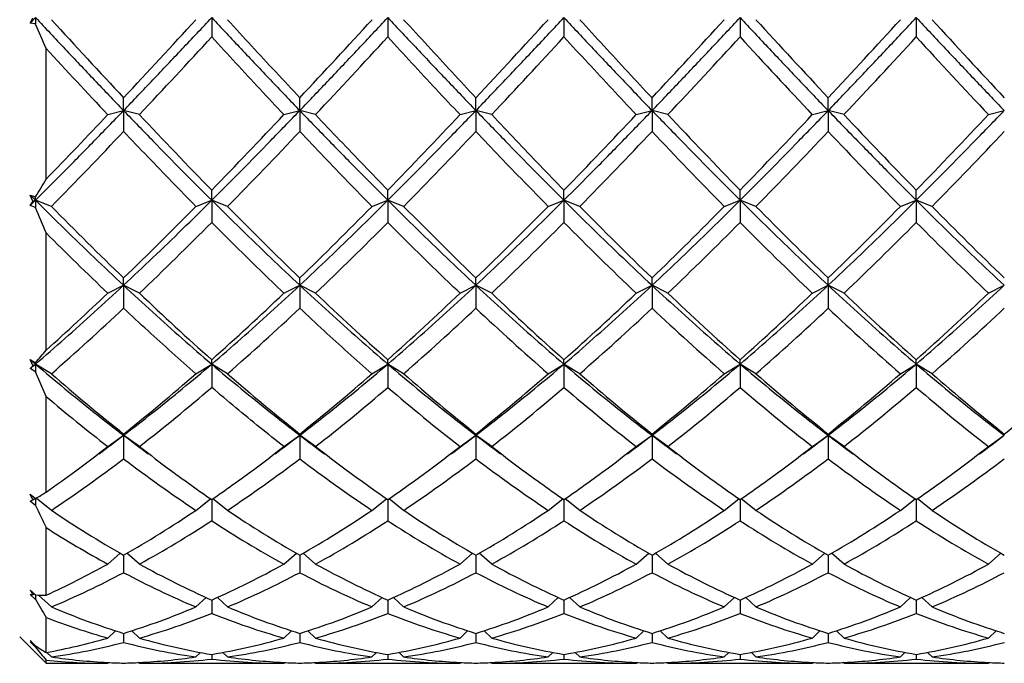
# Model space of a CAD drawing. Header units: millimetres. Extents: x 49 to 271, y 117 to 191.
# Tile 2 of 15: x 143 to 162, y 127 to 139. Entities that reach past the tile are written whole.
import ezdxf

# ---------------------------------------------------------------- set-up
doc = ezdxf.new("R2010")
doc.units = ezdxf.units.MM
doc.header["$LTSCALE"] = 16.335
doc.layers.get('0').update_dxf_attribs({"linetype": 'CONTINUOUS'})

msp = doc.modelspace()

# ---------------------------------------------------------------- linework, layer by layer
at = {"color": 7, "linetype": 'Continuous'}
for p, q in [((143.56, 138.958), (143.66, 139.065)), ((143.66, 139.065), (143.66, 138.945)), ((146.993, 139.065), (146.993, 138.699)), ((150.326, 139.065), (150.326, 138.699)), ((153.66, 139.065), (153.66, 138.699)), ((156.993, 139.065), (156.993, 138.699)), ((160.326, 139.065), (160.326, 138.699)), ((143.66, 138.945), (143.56, 138.958)), ((143.86, 136.008), (143.86, 138.482)), ((145.326, 137.307), (145.326, 137.549)), ((148.66, 137.307), (148.66, 137.549)), ((151.993, 137.307), (151.993, 137.549)), ((155.326, 137.307), (155.326, 137.549)), ((158.66, 137.307), (158.66, 137.549)), ((145.026, 137.23), (145.326, 137.307)), ((145.626, 137.23), (145.326, 137.307)), ((145.326, 137.307), (145.326, 136.912)), ((148.36, 137.23), (148.66, 137.307)), ((148.96, 137.23), (148.66, 137.307)), ((148.66, 137.307), (148.66, 136.912)), ((151.693, 137.23), (151.993, 137.307)), ((152.293, 137.23), (151.993, 137.307)), ((151.993, 137.307), (151.993, 136.912)), ((155.026, 137.23), (155.326, 137.307)), ((155.626, 137.23), (155.326, 137.307)), ((155.326, 137.307), (155.326, 136.912)), ((158.36, 137.23), (158.66, 137.307)), ((158.96, 137.23), (158.66, 137.307)), ((158.66, 137.307), (158.66, 136.912)), ((161.693, 137.23), (161.993, 137.307)), ((143.56, 135.71), (143.66, 135.673)), ((143.56, 135.71), (143.66, 135.611)), ((143.61, 135.591), (143.56, 135.71)), ((143.66, 135.611), (143.66, 135.673)), ((146.993, 135.611), (146.993, 135.802)), ((150.326, 135.611), (150.326, 135.802)), ((153.66, 135.611), (153.66, 135.802)), ((156.993, 135.611), (156.993, 135.802)), ((160.326, 135.611), (160.326, 135.802)), ((143.56, 135.511), (143.66, 135.611)), ((143.66, 135.472), (143.56, 135.511)), ((143.61, 135.591), (143.66, 135.611)), ((143.96, 135.496), (143.66, 135.611)), ((143.66, 135.611), (143.66, 135.472)), ((146.693, 135.496), (146.993, 135.611)), ((147.293, 135.496), (146.993, 135.611)), ((146.993, 135.611), (146.993, 135.192)), ((150.026, 135.496), (150.326, 135.611)), ((150.626, 135.496), (150.326, 135.611)), ((150.326, 135.611), (150.326, 135.192)), ((153.36, 135.496), (153.66, 135.611)), ((153.96, 135.496), (153.66, 135.611)), ((153.66, 135.611), (153.66, 135.192)), ((156.693, 135.496), (156.993, 135.611)), ((157.293, 135.496), (156.993, 135.611)), ((156.993, 135.611), (156.993, 135.192)), ((160.026, 135.496), (160.326, 135.611)), ((160.626, 135.496), (160.326, 135.611)), ((160.326, 135.611), (160.326, 135.192)), ((143.86, 132.773), (143.86, 134.992)), ((145.026, 133.853), (145.326, 134.003)), ((145.326, 134.003), (145.326, 134.141)), ((145.626, 133.853), (145.326, 134.003)), ((145.326, 134.003), (145.326, 133.57)), ((148.36, 133.853), (148.66, 134.003)), ((148.66, 134.003), (148.66, 134.141)), ((148.96, 133.853), (148.66, 134.003)), ((148.66, 134.003), (148.66, 133.57)), ((151.693, 133.853), (151.993, 134.003)), ((151.993, 134.003), (151.993, 134.141)), ((152.293, 133.853), (151.993, 134.003)), ((151.993, 134.003), (151.993, 133.57)), ((155.026, 133.853), (155.326, 134.003)), ((155.326, 134.003), (155.326, 134.141)), ((155.626, 133.853), (155.326, 134.003)), ((155.326, 134.003), (155.326, 133.57)), ((158.36, 133.853), (158.66, 134.003)), ((158.66, 134.003), (158.66, 134.141)), ((158.96, 133.853), (158.66, 134.003)), ((158.66, 134.003), (158.66, 133.57)), ((161.693, 133.853), (161.993, 134.003)), ((143.56, 132.599), (143.66, 132.539)), ((143.61, 132.483), (143.56, 132.599)), ((143.61, 132.483), (143.66, 132.513)), ((143.66, 132.513), (143.66, 132.539)), ((143.96, 132.331), (143.66, 132.513)), ((143.66, 132.513), (143.66, 132.367)), ((146.693, 132.331), (146.993, 132.513)), ((146.993, 132.513), (146.993, 132.595)), ((147.293, 132.331), (146.993, 132.513)), ((146.993, 132.513), (146.993, 132.071)), ((150.026, 132.331), (150.326, 132.513)), ((150.326, 132.513), (150.326, 132.595)), ((150.626, 132.331), (150.326, 132.513)), ((150.326, 132.513), (150.326, 132.071)), ((153.36, 132.331), (153.66, 132.513)), ((153.66, 132.513), (153.66, 132.595)), ((153.96, 132.331), (153.66, 132.513)), ((153.66, 132.513), (153.66, 132.071)), ((156.693, 132.331), (156.993, 132.513)), ((156.993, 132.513), (156.993, 132.595)), ((157.293, 132.331), (156.993, 132.513)), ((156.993, 132.513), (156.993, 132.071)), ((160.026, 132.331), (160.326, 132.513)), ((160.326, 132.513), (160.326, 132.595)), ((160.626, 132.331), (160.326, 132.513)), ((160.326, 132.513), (160.326, 132.071)), ((143.66, 132.367), (143.56, 132.428)), ((143.86, 131.901), (143.66, 132.367)), ((143.86, 130.089), (143.86, 131.901)), ((145.326, 131.166), (145.326, 131.19)), ((148.66, 131.166), (148.66, 131.19)), ((151.993, 131.166), (151.993, 131.19)), ((155.326, 131.166), (155.326, 131.19)), ((158.66, 131.166), (158.66, 131.19)), ((145.026, 130.954), (145.326, 131.166)), ((145.626, 130.954), (145.326, 131.166)), ((145.326, 131.166), (145.326, 130.723)), ((148.36, 130.954), (148.66, 131.166)), ((148.96, 130.954), (148.66, 131.166)), ((148.66, 131.166), (148.66, 130.723)), ((151.693, 130.954), (151.993, 131.166)), ((152.293, 130.954), (151.993, 131.166)), ((151.993, 131.166), (151.993, 130.723)), ((155.026, 130.954), (155.326, 131.166)), ((155.626, 130.954), (155.326, 131.166)), ((155.326, 131.166), (155.326, 130.723)), ((158.36, 130.954), (158.66, 131.166)), ((158.96, 130.954), (158.66, 131.166)), ((158.66, 131.166), (158.66, 130.723)), ((161.693, 130.954), (161.993, 131.166)), ((143.56, 130.05), (143.66, 129.971)), ((143.61, 129.945), (143.56, 130.05)), ((143.66, 129.839), (143.56, 129.919)), ((143.61, 129.945), (143.651, 129.978)), ((143.66, 129.971), (143.665, 129.974)), ((143.66, 129.971), (143.66, 129.839)), ((143.96, 129.746), (143.669, 129.977)), ((146.693, 129.746), (146.97, 129.966)), ((146.993, 129.95), (146.993, 129.549)), ((147.293, 129.746), (147.016, 129.966)), ((150.026, 129.746), (150.303, 129.966)), ((150.326, 129.95), (150.326, 129.549)), ((150.626, 129.746), (150.349, 129.966)), ((153.36, 129.746), (153.637, 129.966)), ((153.66, 129.95), (153.66, 129.549)), ((153.96, 129.746), (153.683, 129.966)), ((156.693, 129.746), (156.97, 129.966)), ((156.993, 129.95), (156.993, 129.549)), ((157.293, 129.746), (157.016, 129.966)), ((160.026, 129.746), (160.303, 129.966)), ((160.326, 129.95), (160.326, 129.549)), ((160.626, 129.746), (160.349, 129.966)), ((143.86, 128.139), (143.86, 129.42)), ((145.026, 128.729), (145.263, 128.934)), ((145.326, 128.897), (145.326, 128.567)), ((145.626, 128.729), (145.389, 128.934)), ((148.36, 128.729), (148.597, 128.934)), ((148.66, 128.897), (148.66, 128.567)), ((148.96, 128.729), (148.723, 128.934)), ((151.693, 128.729), (151.93, 128.934)), ((151.993, 128.897), (151.993, 128.567)), ((152.293, 128.729), (152.056, 128.934)), ((155.026, 128.729), (155.263, 128.934)), ((155.326, 128.897), (155.326, 128.567)), ((155.626, 128.729), (155.389, 128.934)), ((158.36, 128.729), (158.597, 128.934)), ((158.66, 128.897), (158.66, 128.567)), ((158.96, 128.729), (158.723, 128.934)), ((161.693, 128.729), (161.93, 128.934)), ((143.56, 128.238), (143.66, 128.146)), ((143.66, 128.063), (143.56, 128.155)), ((143.61, 128.15), (143.632, 128.171)), ((143.66, 128.146), (143.66, 128.129)), ((143.66, 128.129), (143.66, 128.063)), ((143.96, 127.919), (143.718, 128.142)), ((146.693, 127.919), (146.886, 128.098)), ((146.993, 128.049), (146.993, 127.796)), ((147.293, 127.919), (147.1, 128.098)), ((150.026, 127.919), (150.22, 128.098)), ((150.326, 128.049), (150.326, 127.796)), ((150.626, 127.919), (150.433, 128.098)), ((153.36, 127.919), (153.553, 128.098)), ((153.66, 128.049), (153.66, 127.796)), ((153.96, 127.919), (153.766, 128.098)), ((156.693, 127.919), (156.886, 128.098)), ((156.993, 128.049), (156.993, 127.796)), ((157.293, 127.919), (157.1, 128.098)), ((160.026, 127.919), (160.22, 128.098)), ((160.326, 128.049), (160.326, 127.796)), ((160.626, 127.919), (160.433, 128.098)), ((143.86, 127.056), (143.86, 127.719)), ((145.026, 127.33), (145.171, 127.47)), ((145.626, 127.33), (145.482, 127.47)), ((148.36, 127.33), (148.504, 127.47)), ((148.96, 127.33), (148.815, 127.47)), ((151.693, 127.33), (151.837, 127.47)), ((152.293, 127.33), (152.149, 127.47)), ((155.026, 127.33), (155.171, 127.47)), ((155.626, 127.33), (155.482, 127.47)), ((158.36, 127.33), (158.504, 127.47)), ((158.96, 127.33), (158.815, 127.47)), ((161.693, 127.33), (161.837, 127.47)), ((143.36, 127.353), (143.86, 126.853)), ((143.56, 127.285), (143.66, 127.186)), ((145.326, 127.419), (145.326, 127.249)), ((148.66, 127.419), (148.66, 127.249)), ((151.993, 127.419), (151.993, 127.249)), ((155.326, 127.419), (155.326, 127.249)), ((158.66, 127.419), (158.66, 127.249)), ((143.66, 127.158), (143.56, 127.257)), ((143.61, 127.221), (143.617, 127.228)), ((143.66, 127.186), (143.66, 127.158)), ((143.86, 126.853), (143.86, 126.912)), ((143.96, 126.973), (143.874, 127.058)), ((146.693, 126.973), (146.78, 127.059)), ((146.993, 127.02), (146.993, 126.934)), ((147.293, 126.973), (147.206, 127.059)), ((150.026, 126.973), (150.113, 127.059)), ((150.326, 127.02), (150.326, 126.934)), ((150.626, 126.973), (150.54, 127.059)), ((153.36, 126.973), (153.446, 127.059)), ((153.66, 127.02), (153.66, 126.934)), ((153.96, 126.973), (153.873, 127.059)), ((156.693, 126.973), (156.78, 127.059)), ((156.993, 127.02), (156.993, 126.934)), ((157.293, 126.973), (157.206, 127.059)), ((160.026, 126.973), (160.113, 127.059)), ((160.326, 127.02), (160.326, 126.934)), ((160.626, 126.973), (160.54, 127.059)), ((143.86, 126.853), (145.026, 126.853)), ((145.026, 126.853), (145.042, 126.869)), ((145.626, 126.853), (145.611, 126.869)), ((145.626, 126.853), (148.36, 126.853)), ((148.36, 126.853), (148.375, 126.869)), ((148.96, 126.853), (148.944, 126.869)), ((148.96, 126.853), (151.693, 126.853)), ((151.693, 126.853), (151.708, 126.869)), ((152.293, 126.853), (152.278, 126.869)), ((152.293, 126.853), (155.026, 126.853)), ((155.026, 126.853), (155.042, 126.869)), ((155.626, 126.853), (155.611, 126.869)), ((155.626, 126.853), (158.36, 126.853)), ((158.36, 126.853), (158.375, 126.869)), ((158.96, 126.853), (158.944, 126.869)), ((158.96, 126.853), (161.693, 126.853)), ((161.693, 126.853), (161.708, 126.869))]:
    msp.add_line(p, q, dxfattribs=at)
for centre, radius, start, end in [((115.49, 153.042), 31.405, 333.355, 333.5591), ((292.413, 275.066), 201.358, 222.50155, 223.07404), ((-1.754, 275.06), 201.35, 316.92595, 317.49846), ((1.58, 275.06), 201.35, 316.92595, 317.49846), ((4.913, 275.06), 201.35, 316.92595, 317.49846), ((8.246, 275.06), 201.35, 316.92595, 317.49846), ((305.741, 275.061), 201.351, 222.50154, 223.07405), ((11.58, 275.06), 201.35, 316.92595, 317.49846), ((309.073, 275.06), 201.35, 222.50154, 223.07405), ((87.211, 114.246), 61.615, 23.16303, 23.63137), ((16.342, 258.83), 177.485, 316.75438, 317.40223), ((19.675, 258.83), 177.485, 316.75438, 317.40223), ((23.009, 258.83), 177.485, 316.75438, 317.40223), ((26.342, 258.83), 177.485, 316.75438, 317.40223), ((287.645, 258.831), 177.487, 222.59777, 223.24562), ((29.675, 258.83), 177.485, 316.75438, 317.40223), ((290.976, 258.829), 177.484, 222.59776, 223.24563), ((269.344, 254.191), 170.69, 222.679, 223.25358), ((60.402, 216.843), 116.187, 315.91444, 316.74765), ((227.883, 214.591), 112.92, 223.24361, 224.24651), ((66.101, 214.594), 112.923, 315.7535, 316.75637), ((69.434, 214.594), 112.923, 315.7535, 316.75637), ((72.768, 214.594), 112.923, 315.7535, 316.75637), ((237.884, 214.593), 112.922, 223.24362, 224.24651), ((76.101, 214.594), 112.923, 315.7535, 316.75637), ((241.218, 214.593), 112.923, 223.24362, 224.2465), ((79.434, 214.594), 112.923, 315.7535, 316.75637), ((69.772, 208.44), 104.042, 315.48399, 316.56796), ((73.106, 208.44), 104.042, 315.48399, 316.56796), ((76.439, 208.44), 104.042, 315.48399, 316.56796), ((79.772, 208.44), 104.042, 315.48399, 316.56796), ((230.878, 208.438), 104.039, 223.43202, 224.51602), ((83.106, 208.44), 104.042, 315.48399, 316.56796), ((234.213, 208.439), 104.04, 223.43203, 224.51602), ((86.439, 208.44), 104.042, 315.48399, 316.56796), ((128.454, 144.975), 17.825, 328.5422, 329.7966), ((129.996, 144.033), 16.019, 327.8618, 328.1996), ((35.305, 90.065), 117.484, 22.48296, 22.73667), ((197.377, 188.013), 74.91, 224.51297, 225.98492), ((93.276, 188.012), 74.909, 314.01507, 315.48705), ((200.711, 188.013), 74.911, 224.51297, 225.98491), ((96.61, 188.012), 74.909, 314.01507, 315.48705), ((99.943, 188.012), 74.909, 314.01507, 315.48705), ((207.377, 188.013), 74.91, 224.51296, 225.98492), ((103.276, 188.012), 74.909, 314.01507, 315.48705), ((210.71, 188.012), 74.909, 224.51295, 225.98493), ((106.61, 188.012), 74.909, 314.01507, 315.48705), ((214.043, 188.012), 74.909, 224.51295, 225.98493), ((97.184, 184.656), 70.197, 313.63729, 315.19911), ((100.518, 184.656), 70.197, 313.63729, 315.19911), ((103.851, 184.656), 70.197, 313.63729, 315.19911), ((203.469, 184.657), 70.198, 224.8009, 226.36269), ((107.184, 184.656), 70.197, 313.63729, 315.19911), ((206.802, 184.656), 70.197, 224.80089, 226.36271), ((110.518, 184.656), 70.197, 313.63729, 315.19911), ((210.135, 184.656), 70.196, 224.80088, 226.36271), ((192.449, 183.605), 68.732, 225.01389, 226.37296), ((107.517, 173.201), 54.361, 311.9539, 313.6296), ((182.426, 172.441), 53.322, 226.3586, 228.355), ((111.559, 172.442), 53.323, 311.645, 313.6414), ((185.76, 172.441), 53.322, 226.3586, 228.355), ((114.892, 172.442), 53.323, 311.645, 313.6414), ((189.093, 172.441), 53.322, 226.3586, 228.355), ((118.226, 172.442), 53.323, 311.645, 313.6414), ((192.427, 172.442), 53.323, 226.3586, 228.355), ((121.559, 172.442), 53.323, 311.645, 313.6414), ((195.76, 172.442), 53.323, 226.3586, 228.355), ((124.892, 172.442), 53.323, 311.645, 313.6414), ((110.811, 170.27), 50.381, 311.145, 313.243), ((114.144, 170.27), 50.381, 311.145, 313.243), ((117.477, 170.27), 50.381, 311.145, 313.243), ((186.508, 170.269), 50.38, 226.757, 228.855), ((120.811, 170.27), 50.381, 311.145, 313.243), ((189.842, 170.269), 50.38, 226.757, 228.855), ((124.144, 170.27), 50.381, 311.145, 313.243), ((193.175, 170.27), 50.381, 226.757, 228.855), ((127.477, 170.27), 50.381, 311.145, 313.243), ((137.647, 137.866), 8.033, 318.4559, 320.655), ((172.602, 166.418), 44.578, 229.345, 229.5142), ((115.229, 165.818), 43.789, 310.314, 310.4858), ((138.317, 137.273), 7.139, 317.2564, 317.8511), ((169.861, 161.97), 39.362, 228.85, 231.4416), ((120.792, 161.969), 39.361, 308.5584, 311.1501), ((173.195, 161.97), 39.362, 228.85, 231.4416), ((124.125, 161.969), 39.361, 308.5584, 311.1501), ((176.528, 161.97), 39.362, 228.85, 231.4416), ((127.459, 161.969), 39.361, 308.5584, 311.1501), ((179.861, 161.97), 39.362, 228.85, 231.4416), ((130.792, 161.969), 39.361, 308.5584, 311.1501), ((183.194, 161.969), 39.361, 228.8499, 231.4416), ((134.125, 161.969), 39.361, 308.5584, 311.1501), ((186.527, 161.969), 39.361, 228.8499, 231.4416), ((137.459, 161.969), 39.361, 308.5584, 311.1501), ((122.663, 160.431), 37.366, 307.9193, 310.6265), ((125.996, 160.431), 37.366, 307.9193, 310.6265), ((174.657, 160.432), 37.367, 229.3735, 232.0807), ((129.33, 160.431), 37.366, 307.9193, 310.6265), ((177.99, 160.432), 37.367, 229.3735, 232.0807), ((132.663, 160.431), 37.366, 307.9193, 310.6265), ((181.323, 160.431), 37.366, 229.3735, 232.0807), ((135.996, 160.431), 37.366, 307.9193, 310.6265), ((184.656, 160.431), 37.366, 229.3735, 232.0808), ((167.593, 159.937), 36.733, 229.7508, 232.0951), ((125.977, 156.591), 31.951, 306.2294, 307.2721), ((164.676, 156.591), 31.951, 232.7279, 233.7706), ((129.31, 156.591), 31.951, 306.2294, 307.2721), ((168.009, 156.591), 31.951, 232.7279, 233.7706), ((132.643, 156.591), 31.951, 306.2294, 307.2721), ((171.343, 156.591), 31.951, 232.7279, 233.7706), ((135.977, 156.591), 31.951, 306.2294, 307.2721), ((174.676, 156.591), 31.951, 232.7279, 233.7706), ((139.31, 156.591), 31.951, 306.2294, 307.2721), ((178.009, 156.591), 31.951, 232.7279, 233.7706), ((142.643, 156.591), 31.951, 306.2294, 307.2721), ((125.886, 155.552), 31.168, 306.495, 307.8872), ((165.057, 155.935), 31.648, 232.1233, 233.4944), ((128.929, 155.935), 31.648, 306.5056, 307.8767), ((168.39, 155.935), 31.648, 232.1233, 233.4944), ((132.262, 155.935), 31.648, 306.5056, 307.8767), ((171.724, 155.935), 31.648, 232.1233, 233.4944), ((135.596, 155.935), 31.648, 306.5056, 307.8767), ((175.057, 155.935), 31.648, 232.1233, 233.4944), ((138.929, 155.935), 31.648, 306.5056, 307.8767), ((178.39, 155.935), 31.648, 232.1233, 233.4944), ((142.262, 155.935), 31.648, 306.5056, 307.8767), ((128.177, 153.268), 28.326, 303.86, 307.2586), ((162.475, 153.268), 28.326, 232.7414, 236.14), ((131.511, 153.268), 28.326, 303.86, 307.2586), ((165.808, 153.268), 28.326, 232.7414, 236.14), ((134.844, 153.268), 28.326, 303.86, 307.2586), ((169.142, 153.268), 28.326, 232.7414, 236.14), ((138.177, 153.268), 28.326, 303.86, 307.2586), ((172.475, 153.268), 28.326, 232.7414, 236.14), ((141.511, 153.268), 28.326, 303.86, 307.2586), ((175.809, 153.268), 28.326, 232.7414, 236.14), ((144.844, 153.268), 28.326, 303.86, 307.2586), ((127.303, 153.628), 28.778, 305.1215, 306.5047), ((163.35, 153.635), 28.784, 233.5018, 235.3699), ((130.635, 153.635), 28.785, 304.6302, 306.4982), ((166.684, 153.635), 28.784, 233.5018, 235.3699), ((133.969, 153.635), 28.785, 304.6302, 306.4982), ((170.017, 153.635), 28.784, 233.5018, 235.3699), ((137.302, 153.635), 28.785, 304.6302, 306.4982), ((173.351, 153.635), 28.784, 233.5018, 235.3699), ((140.635, 153.635), 28.785, 304.6302, 306.4982), ((176.684, 153.635), 28.785, 233.5018, 235.3698), ((143.969, 153.635), 28.785, 304.6302, 306.4982), ((142.041, 132.939), 3.38, 298.7163, 302.5475), ((142.187, 132.673), 3.077, 296.498, 297.5432), ((268.567, 189.194), 138.293, 205.41668, 205.60906), ((156.73, 148.776), 22.917, 236.1351, 240.1586), ((133.923, 148.775), 22.917, 299.8414, 303.8649), ((160.063, 148.776), 22.917, 236.1351, 240.1586), ((137.256, 148.775), 22.917, 299.8414, 303.8649), ((163.397, 148.776), 22.917, 236.1351, 240.1586), ((140.59, 148.775), 22.917, 299.8414, 303.8649), ((166.73, 148.776), 22.917, 236.1351, 240.1586), ((143.923, 148.775), 22.917, 299.8414, 303.8649), ((170.063, 148.775), 22.917, 236.1351, 240.1586), ((147.256, 148.775), 22.917, 299.8414, 303.8649), ((173.396, 148.775), 22.917, 236.1351, 240.1586), ((135.042, 147.925), 21.92, 298.8713, 303.0377), ((158.944, 147.925), 21.921, 236.9623, 241.1287), ((138.376, 147.925), 21.92, 298.8713, 303.0377), ((162.277, 147.925), 21.921, 236.9623, 241.1287), ((141.709, 147.925), 21.92, 298.8713, 303.0377), ((165.611, 147.925), 21.921, 236.9623, 241.1287), ((145.042, 147.925), 21.92, 298.8713, 303.0377), ((168.944, 147.925), 21.92, 236.9623, 241.1287), ((148.376, 147.925), 21.92, 298.8713, 303.0377), ((172.277, 147.925), 21.92, 236.9623, 241.1287), ((155.45, 147.649), 21.602, 237.55, 241.1475), ((136.171, 144.801), 18.35, 294.7714, 298.8538), ((154.371, 144.588), 18.11, 241.1264, 245.9576), ((139.615, 144.588), 18.11, 294.0425, 298.8735), ((157.705, 144.588), 18.11, 241.1264, 245.9576), ((142.948, 144.588), 18.11, 294.0425, 298.8735), ((161.038, 144.588), 18.11, 241.1264, 245.9576), ((146.281, 144.588), 18.11, 294.0425, 298.8735), ((164.371, 144.588), 18.11, 241.1265, 245.9575), ((149.615, 144.588), 18.11, 294.0425, 298.8735), ((167.705, 144.588), 18.11, 241.1265, 245.9575), ((152.948, 144.588), 18.11, 294.0425, 298.8735), ((137.184, 143.965), 17.418, 292.8929, 297.8704), ((153.469, 143.965), 17.418, 242.1296, 247.1071), ((140.517, 143.965), 17.418, 292.8929, 297.8704), ((156.802, 143.965), 17.418, 242.1295, 247.1072), ((143.851, 143.965), 17.418, 292.8929, 297.8704), ((160.135, 143.965), 17.418, 242.1295, 247.1071), ((147.184, 143.965), 17.418, 292.8929, 297.8704), ((163.469, 143.965), 17.418, 242.1296, 247.1071), ((150.517, 143.965), 17.418, 292.8929, 297.8704), ((166.802, 143.965), 17.418, 242.1296, 247.1071), ((153.851, 143.965), 17.418, 292.8929, 297.8704), ((181.085, 149.559), 43.16, 209.6045, 209.7386), ((143.838, 130.492), 2.353, 263.2144, 264.4389), ((143.832, 130.413), 2.274, 265.6632, 270.7073), ((176.998, 147.212), 38.446, 209.8725, 210.4656), ((149.728, 141.582), 14.831, 247.1104, 252.7341), ((140.924, 141.582), 14.831, 287.2658, 292.8896), ((153.062, 141.582), 14.831, 247.1104, 252.7341), ((144.258, 141.582), 14.831, 287.2658, 292.8896), ((156.395, 141.582), 14.831, 247.1104, 252.7341), ((147.591, 141.582), 14.831, 287.2658, 292.8896), ((159.728, 141.582), 14.831, 247.1104, 252.7341), ((150.924, 141.582), 14.831, 287.2658, 292.8896), ((163.062, 141.582), 14.831, 247.1104, 252.7341), ((154.258, 141.582), 14.831, 287.2658, 292.8896), ((166.395, 141.582), 14.831, 247.1104, 252.7341), ((148.933, 141.016), 14.232, 249.116, 254.0677), ((141.675, 141.154), 14.377, 285.9503, 291.7071), ((152.311, 141.154), 14.377, 248.2929, 254.0497), ((145.009, 141.154), 14.377, 285.9503, 291.7071), ((155.644, 141.154), 14.377, 248.2929, 254.0497), ((148.342, 141.154), 14.377, 285.9503, 291.7071), ((158.977, 141.154), 14.377, 248.2929, 254.0497), ((151.675, 141.154), 14.377, 285.9503, 291.7071), ((162.311, 141.154), 14.377, 248.2929, 254.0497), ((155.009, 141.154), 14.377, 285.9503, 291.7071), ((165.644, 141.154), 14.377, 248.2929, 254.0497), ((155.111, 136.253), 14.624, 217.8241, 218.1424), ((141.497, 139.701), 12.864, 280.5849, 285.9253), ((149.134, 139.613), 12.774, 254.061, 260.35), ((144.852, 139.614), 12.774, 279.65, 285.939), ((152.468, 139.613), 12.774, 254.061, 260.35), ((148.185, 139.614), 12.774, 279.65, 285.939), ((155.801, 139.614), 12.774, 254.061, 260.35), ((151.518, 139.614), 12.774, 279.65, 285.939), ((159.134, 139.614), 12.774, 254.061, 260.35), ((154.852, 139.614), 12.774, 279.65, 285.939), ((162.468, 139.614), 12.774, 254.061, 260.35), ((158.185, 139.614), 12.774, 279.65, 285.939), ((146.487, 131.276), 4.972, 233.9315, 234.6411), ((146.159, 130.8), 4.395, 235.336, 238.4494), ((153.86, 135.259), 13.026, 218.4591, 219.8524), ((142.172, 139.363), 12.518, 278.2111, 284.5957), ((148.481, 139.363), 12.518, 255.4043, 261.7889), ((145.505, 139.363), 12.518, 278.2111, 284.5957), ((151.814, 139.363), 12.518, 255.4043, 261.7889), ((148.839, 139.363), 12.518, 278.2111, 284.5957), ((155.147, 139.363), 12.518, 255.4043, 261.7889), ((152.172, 139.363), 12.518, 278.2111, 284.5957), ((158.481, 139.363), 12.518, 255.4043, 261.7889), ((155.505, 139.363), 12.518, 278.2111, 284.5957), ((161.814, 139.363), 12.518, 255.4043, 261.7889), ((158.839, 139.363), 12.518, 278.2111, 284.5957), ((145.028, 138.498), 11.645, 264.2432, 269.993), ((145.637, 138.634), 11.781, 261.812, 267.0293), ((145.015, 138.634), 11.781, 272.9707, 278.188), ((145.624, 138.523), 11.67, 270.0112, 276.7368), ((148.362, 138.523), 11.67, 263.2632, 269.9888), ((148.971, 138.634), 11.781, 261.812, 267.0293), ((148.349, 138.634), 11.781, 272.9707, 278.188), ((148.957, 138.523), 11.67, 270.0112, 276.7368), ((151.695, 138.523), 11.67, 263.2632, 269.9888), ((152.304, 138.634), 11.781, 261.812, 267.0293), ((151.682, 138.634), 11.781, 272.9707, 278.188), ((152.291, 138.523), 11.67, 270.0112, 276.7368), ((155.029, 138.523), 11.67, 263.2632, 269.9888), ((155.637, 138.634), 11.781, 261.812, 267.0293), ((155.015, 138.634), 11.781, 272.9707, 278.188), ((155.624, 138.523), 11.67, 270.0112, 276.7368), ((158.362, 138.523), 11.67, 263.2632, 269.9888), ((158.971, 138.634), 11.781, 261.812, 267.0293), ((158.349, 138.634), 11.781, 272.9707, 278.188), ((158.957, 138.523), 11.67, 270.0112, 276.7368), ((161.695, 138.523), 11.67, 263.2632, 269.9888), ((162.304, 138.634), 11.781, 261.812, 267.0293), ((145.627, 138.466), 11.613, 267.0371, 268.5153), ((145.025, 138.466), 11.613, 271.4847, 272.9629), ((148.961, 138.466), 11.613, 267.0371, 268.5153), ((148.359, 138.466), 11.613, 271.4847, 272.9629), ((152.294, 138.466), 11.613, 267.0371, 268.5153), ((151.692, 138.466), 11.613, 271.4847, 272.9629), ((155.627, 138.466), 11.613, 267.0371, 268.5153), ((155.025, 138.466), 11.613, 271.4847, 272.9629), ((158.961, 138.466), 11.613, 267.0371, 268.5153), ((158.359, 138.466), 11.613, 271.4847, 272.9629), ((162.294, 138.466), 11.613, 267.0371, 268.5153)]:
    msp.add_arc(centre, radius, start, end, dxfattribs=at)
for points, start_tangent, end_tangent in [([(143.66, 139.065), (144.215, 138.474), (144.771, 137.888), (145.326, 137.307)], (0.683899, -0.729577), (0.69334, -0.72061)), ([(145.326, 137.307), (145.882, 137.888), (146.437, 138.474), (146.993, 139.065)], (0.69334, 0.72061), (0.683899, 0.729577)), ([(146.993, 139.065), (147.549, 138.474), (148.104, 137.888), (148.66, 137.307)], (0.683899, -0.729577), (0.69334, -0.72061)), ([(147.293, 139.026), (147.748, 138.531), (148.204, 138.039), (148.66, 137.549)], (0.67598, -0.73692), (0.683315, -0.730123)), ([(148.66, 137.307), (149.215, 137.888), (149.771, 138.474), (150.326, 139.065)], (0.69334, 0.72061), (0.683899, 0.729577)), ([(150.326, 139.065), (150.882, 138.474), (151.437, 137.888), (151.993, 137.307)], (0.683899, -0.729577), (0.69334, -0.72061)), ([(150.626, 139.026), (151.082, 138.531), (151.537, 138.038), (151.993, 137.549)], (0.67598, -0.73692), (0.683315, -0.730123)), ([(151.993, 137.307), (152.549, 137.888), (153.104, 138.474), (153.66, 139.065)], (0.69334, 0.72061), (0.683899, 0.729577)), ([(153.66, 139.065), (154.215, 138.474), (154.771, 137.888), (155.326, 137.307)], (0.683899, -0.729577), (0.69334, -0.72061)), ([(153.96, 139.026), (154.415, 138.531), (154.871, 138.038), (155.326, 137.549)], (0.67598, -0.73692), (0.683315, -0.730123)), ([(155.326, 137.307), (155.882, 137.888), (156.437, 138.474), (156.993, 139.065)], (0.69334, 0.72061), (0.683899, 0.729577)), ([(156.993, 139.065), (157.549, 138.474), (158.104, 137.888), (158.66, 137.307)], (0.683899, -0.729577), (0.69334, -0.72061)), ([(158.66, 137.307), (159.215, 137.888), (159.771, 138.474), (160.326, 139.065)], (0.69334, 0.72061), (0.683899, 0.729577)), ([(160.326, 139.065), (160.882, 138.474), (161.437, 137.888), (161.993, 137.307)], (0.683899, -0.729577), (0.69334, -0.72061)), ([(148.36, 137.23), (147.904, 137.716), (147.448, 138.206), (146.993, 138.699)], (-0.685505, 0.728068), (-0.677222, 0.735779)), ([(151.693, 137.23), (151.237, 137.716), (150.782, 138.206), (150.326, 138.699)], (-0.685505, 0.728068), (-0.677222, 0.735779)), ([(155.026, 137.23), (154.571, 137.716), (154.115, 138.206), (153.66, 138.699)], (-0.685505, 0.728068), (-0.677222, 0.735779)), ([(143.66, 135.611), (144.215, 136.168), (144.771, 136.734), (145.326, 137.307)], (0.709199, 0.705008), (0.69334, 0.72061)), ([(145.326, 137.307), (145.882, 136.734), (146.437, 136.168), (146.993, 135.611)], (0.69334, -0.72061), (0.709199, -0.705008)), ([(146.993, 135.611), (147.549, 136.168), (148.104, 136.734), (148.66, 137.307)], (0.709199, 0.705008), (0.69334, 0.72061)), ([(148.66, 137.307), (149.215, 136.734), (149.771, 136.168), (150.326, 135.611)], (0.69334, -0.72061), (0.709199, -0.705008)), ([(148.96, 137.23), (149.415, 136.748), (149.871, 136.272), (150.326, 135.802)], (0.685505, -0.728068), (0.698153, -0.715949)), ([(150.326, 135.611), (150.882, 136.168), (151.437, 136.734), (151.993, 137.307)], (0.709199, 0.705008), (0.69334, 0.72061)), ([(151.993, 137.307), (152.549, 136.734), (153.104, 136.168), (153.66, 135.611)], (0.69334, -0.72061), (0.709199, -0.705008)), ([(152.293, 137.23), (152.749, 136.748), (153.204, 136.272), (153.66, 135.802)], (0.685505, -0.728068), (0.698153, -0.715949)), ([(153.66, 135.611), (154.215, 136.168), (154.771, 136.734), (155.326, 137.307)], (0.709199, 0.705008), (0.69334, 0.72061)), ([(155.326, 137.307), (155.882, 136.734), (156.437, 136.168), (156.993, 135.611)], (0.69334, -0.72061), (0.709199, -0.705008)), ([(156.993, 135.611), (157.549, 136.168), (158.104, 136.734), (158.66, 137.307)], (0.709199, 0.705008), (0.69334, 0.72061)), ([(158.66, 137.307), (159.215, 136.734), (159.771, 136.168), (160.326, 135.611)], (0.69334, -0.72061), (0.709199, -0.705008)), ([(160.326, 135.611), (160.882, 136.168), (161.437, 136.734), (161.993, 137.307)], (0.709199, 0.705008), (0.69334, 0.72061)), ([(146.693, 135.496), (146.238, 135.962), (145.782, 136.434), (145.326, 136.912)], (-0.701522, 0.712647), (-0.687904, 0.725802)), ([(150.026, 135.496), (149.571, 135.962), (149.115, 136.434), (148.66, 136.912)], (-0.701522, 0.712647), (-0.687904, 0.725802)), ([(153.36, 135.496), (152.904, 135.961), (152.449, 136.434), (151.993, 136.912)], (-0.701522, 0.712647), (-0.687904, 0.725802)), ([(143.66, 135.611), (144.215, 135.063), (144.771, 134.527), (145.326, 134.003)], (0.709199, -0.705008), (0.7316, -0.681734)), ([(145.326, 134.003), (145.882, 134.527), (146.437, 135.063), (146.993, 135.611)], (0.7316, 0.681734), (0.709199, 0.705008)), ([(146.993, 135.611), (147.549, 135.063), (148.104, 134.527), (148.66, 134.003)], (0.709199, -0.705008), (0.7316, -0.681734)), ([(148.66, 134.003), (149.215, 134.527), (149.771, 135.063), (150.326, 135.611)], (0.7316, 0.681734), (0.709199, 0.705008)), ([(150.326, 135.611), (150.882, 135.063), (151.437, 134.527), (151.993, 134.003)], (0.709199, -0.705008), (0.7316, -0.681734)), ([(150.626, 135.496), (151.082, 135.037), (151.537, 134.585), (151.993, 134.141)], (0.701522, -0.712647), (0.719612, -0.694377)), ([(151.993, 134.003), (152.549, 134.527), (153.104, 135.063), (153.66, 135.611)], (0.7316, 0.681734), (0.709199, 0.705008)), ([(153.66, 135.611), (154.215, 135.063), (154.771, 134.527), (155.326, 134.003)], (0.709199, -0.705008), (0.7316, -0.681734)), ([(155.326, 134.003), (155.882, 134.527), (156.437, 135.063), (156.993, 135.611)], (0.7316, 0.681734), (0.709199, 0.705008)), ([(156.993, 135.611), (157.549, 135.063), (158.104, 134.527), (158.66, 134.003)], (0.709199, -0.705008), (0.7316, -0.681734)), ([(158.66, 134.003), (159.215, 134.527), (159.771, 135.063), (160.326, 135.611)], (0.7316, 0.681734), (0.709199, 0.705008)), ([(160.326, 135.611), (160.882, 135.063), (161.437, 134.527), (161.993, 134.003)], (0.709199, -0.705008), (0.7316, -0.681734)), ([(148.36, 133.853), (147.904, 134.292), (147.448, 134.738), (146.993, 135.192)], (-0.724187, 0.689603), (-0.705107, 0.709101)), ([(151.693, 133.853), (151.237, 134.292), (150.782, 134.738), (150.326, 135.192)], (-0.724187, 0.689603), (-0.705107, 0.709101)), ([(143.66, 132.513), (144.215, 132.995), (144.771, 133.492), (145.326, 134.003)], (0.76057, 0.649256), (0.7316, 0.681734)), ([(145.326, 134.003), (145.882, 133.492), (146.437, 132.995), (146.993, 132.513)], (0.7316, -0.681734), (0.76057, -0.649256)), ([(146.993, 132.513), (147.549, 132.995), (148.104, 133.492), (148.66, 134.003)], (0.76057, 0.649256), (0.7316, 0.681734)), ([(148.66, 134.003), (149.215, 133.492), (149.771, 132.995), (150.326, 132.513)], (0.7316, -0.681734), (0.76057, -0.649256)), ([(150.326, 132.513), (150.882, 132.995), (151.437, 133.492), (151.993, 134.003)], (0.76057, 0.649256), (0.7316, 0.681734)), ([(151.993, 134.003), (152.549, 133.492), (153.104, 132.995), (153.66, 132.513)], (0.7316, -0.681734), (0.76057, -0.649256)), ([(153.66, 132.513), (154.215, 132.995), (154.771, 133.492), (155.326, 134.003)], (0.76057, 0.649256), (0.7316, 0.681734)), ([(155.326, 134.003), (155.882, 133.492), (156.437, 132.995), (156.993, 132.513)], (0.7316, -0.681734), (0.76057, -0.649256)), ([(156.993, 132.513), (157.549, 132.995), (158.104, 133.492), (158.66, 134.003)], (0.76057, 0.649256), (0.7316, 0.681734)), ([(158.66, 134.003), (159.215, 133.492), (159.771, 132.995), (160.326, 132.513)], (0.7316, -0.681734), (0.76057, -0.649256)), ([(160.326, 132.513), (160.882, 132.995), (161.437, 133.492), (161.993, 134.003)], (0.76057, 0.649256), (0.7316, 0.681734)), ([(146.693, 132.331), (146.237, 132.733), (145.782, 133.146), (145.326, 133.57)], (-0.75357, 0.657368), (-0.728981, 0.684534)), ([(150.026, 132.331), (149.571, 132.733), (149.116, 133.146), (148.66, 133.57)], (-0.75357, 0.657368), (-0.728981, 0.684534)), ([(143.66, 132.513), (144.215, 132.047), (144.771, 131.598), (145.326, 131.166)], (0.76057, -0.649256), (0.795839, -0.605509)), ([(145.326, 131.166), (145.882, 131.598), (146.437, 132.047), (146.993, 132.513)], (0.795839, 0.605509), (0.76057, 0.649256)), ([(146.993, 132.513), (147.549, 132.047), (148.104, 131.598), (148.66, 131.166)], (0.76057, -0.649256), (0.795839, -0.605509)), ([(148.66, 131.166), (149.215, 131.598), (149.771, 132.047), (150.326, 132.513)], (0.795839, 0.605509), (0.76057, 0.649256)), ([(150.326, 132.513), (150.882, 132.047), (151.437, 131.598), (151.993, 131.166)], (0.76057, -0.649256), (0.795839, -0.605509)), ([(151.993, 131.166), (152.549, 131.598), (153.104, 132.047), (153.66, 132.513)], (0.795839, 0.605509), (0.76057, 0.649256)), ([(153.66, 132.513), (154.215, 132.047), (154.771, 131.598), (155.326, 131.166)], (0.76057, -0.649256), (0.795839, -0.605509)), ([(155.326, 131.166), (155.882, 131.598), (156.437, 132.047), (156.993, 132.513)], (0.795839, 0.605509), (0.76057, 0.649256)), ([(156.993, 132.513), (157.549, 132.047), (158.104, 131.598), (158.66, 131.166)], (0.76057, -0.649256), (0.795839, -0.605509)), ([(158.66, 131.166), (159.215, 131.598), (159.771, 132.047), (160.326, 132.513)], (0.795839, 0.605509), (0.76057, 0.649256)), ([(160.326, 132.513), (160.882, 132.047), (161.437, 131.598), (161.993, 131.166)], (0.76057, -0.649256), (0.795839, -0.605509)), ([(148.36, 130.954), (147.904, 131.314), (147.448, 131.687), (146.993, 132.071)], (-0.789457, 0.613806), (-0.759563, 0.650433))]:
    msp.add_spline(points, degree=3, dxfattribs=dict(at, start_tangent=start_tangent, end_tangent=end_tangent))

doc.saveas('drawing.dxf')
